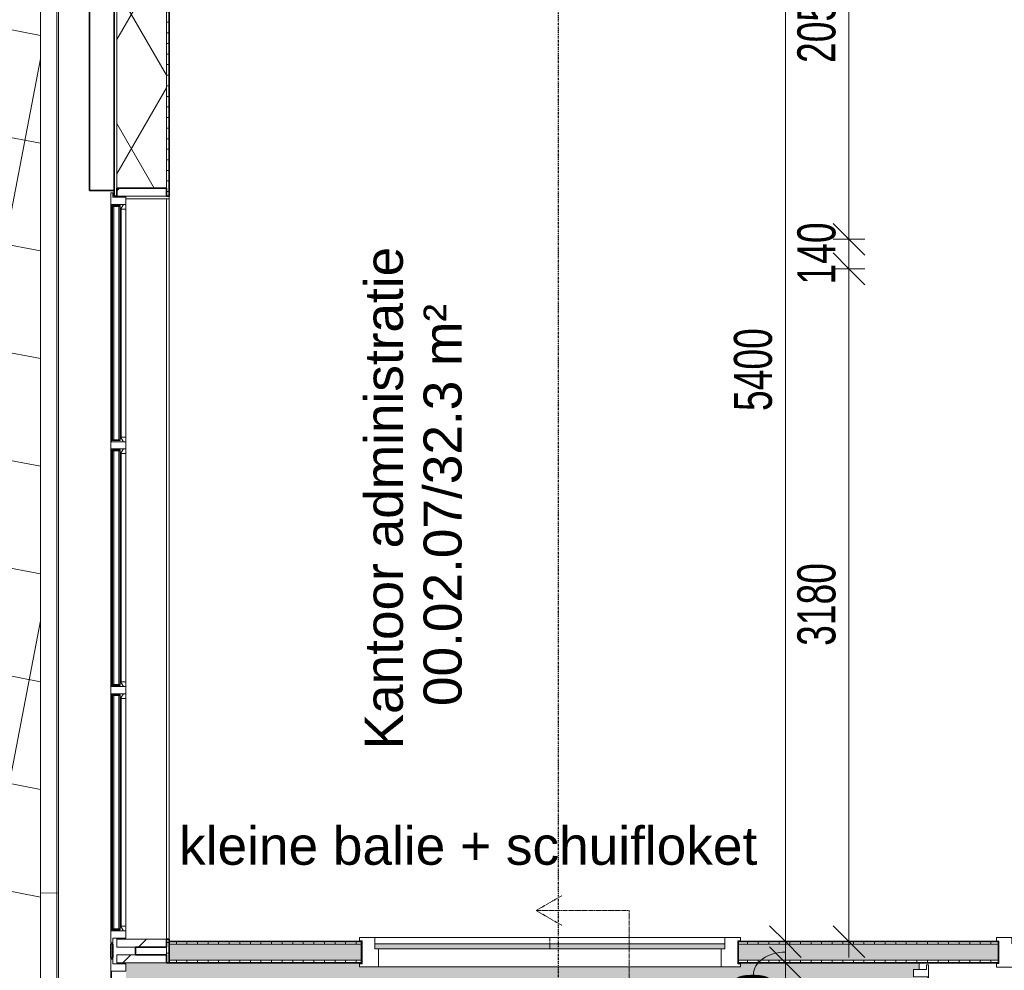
# Model space of a CAD drawing. Header units: millimetres. Extents: x -80560 to 110805, y -11020 to 52719.
# Tile 23 of 152: x 37749 to 42402, y 39614 to 44108. Entities that reach past the tile are written whole.
import ezdxf

# ---------------------------------------------------------------- set-up
doc = ezdxf.new("R2010")
doc.units = ezdxf.units.MM
for name, pattern in [('CENTER2', [20, 8, -4, 4, -4]), ('DASHED2', [6, 4, -2]), ('DASHED2-1', [3, 2, -1])]:
    doc.linetypes.add(name, pattern=pattern)
for name, color, linetype, lineweight in [('A-ANNO-DIMS', 211, 'Continuous', 9), ('A-ANNO-DIMS-100', 211, 'Continuous', 9), ('A-AREA-IDEN', 2, 'Continuous', 9), ('A-DETL-HDLN', 90, 'DASHED2', 18), ('A-DETL-MBND', 5, 'Continuous', 18), ('A-DOOR', 31, 'Continuous', 18), ('A-FLOR', 192, 'Continuous', 18), ('A-FLOR-OVHD', 1, 'DASHED2-1', 18), ('A-FLOR-PATT', 8, 'Continuous', 18), ('A-GENM', 13, 'Continuous', 18), ('A-GLAZ', 151, 'Continuous', 18), ('A-GLAZ-SILL', 1, 'Continuous', 18), ('A-WALL', 113, 'Continuous', 35), ('A-WALL-PATT', 111, 'Continuous', 35), ('G-ANNO-TEXT', 231, 'Continuous', 9), ('I-WALL', 2, 'Continuous', 18), ('S-GRID', 1, 'Continuous', 9)]:
    doc.layers.add(name, color=color, linetype=linetype, lineweight=lineweight)
doc.styles.add('Arial', font='arial.ttf', dxfattribs={"height": 180})
doc.styles.add('Arial_6', font='arial.ttf', dxfattribs={"width": 0.7, "height": 180})
doc.dimstyles.new('n3o_1_8', dxfattribs={"dimscale": 304.8, "dimtxt": 183.646692, "dimasz": 0.492126, "dimexe": 0.246063, "dimexo": 0.0625, "dimgap": 0.032808, "dimtad": 1, "dimdec": 0, "dimdsep": 46, "dimtxsty": 'Arial_6', "dimblk1": 'OBLIQUE', "dimblk2": 'OBLIQUE', "dimsah": 1, "dimcen": 0.09, "dimdle": 0.246063, "dimazin": 0, "dimtfac": 1, "dimtdec": 4, "dimtix": 1, "dimtmove": 0, "dimatfit": 3, "dimfxl": 0.246063, "dimfxlon": 1, "dimtvp": 1, "dimtolj": 1, "dimtzin": 0, "dimarcsym": 2})
doc.dimstyles.new('n3o_1_8_2', dxfattribs={"dimscale": 304.8, "dimtxt": 183.646692, "dimasz": 0.492126, "dimexe": 0.246063, "dimexo": 0.0625, "dimgap": 0.032808, "dimtad": 1, "dimdec": 0, "dimdsep": 46, "dimtxsty": 'Arial_6', "dimblk1": 'OBLIQUE', "dimblk2": 'OBLIQUE', "dimsah": 1, "dimcen": 0.09, "dimdle": 0.246063, "dimazin": 0, "dimtfac": 1, "dimtdec": 4, "dimtix": 1, "dimtmove": 1, "dimatfit": 3, "dimfxl": 0.246063, "dimfxlon": 1, "dimtvp": 1, "dimtolj": 1, "dimtzin": 0, "dimarcsym": 2})
pattern_1 = [(270, (41439.07, 39750), (50, -2e-13), [])]
pattern_2 = [(45, (0, 0), (-141.4214, 141.4214), [])]

# ---------------------------------------------------------------- blocks, each defined once
blk = doc.blocks.new('Leonardo College_EHA_1489_R18_CF_situatie_2020_rvt-1-DO_00 begane grond')
at = {"layer": 'A-FLOR-PATT', "lineweight": 9}
h = blk.add_hatch(dxfattribs=at)
h.set_pattern_fill('FP_25', color=43, style=0, pattern_type=2)
h.set_pattern_definition([(169.149, (24084.14, 38525.2), (-94.128, -491.06), []), (259.149, (24084.14, 38525.2), (491.06, -94.128), [])])
h.paths.add_polyline_path([(14151.7, 9821), (14151.7, 34634), (13184, 34634), (13184, 34771), (12951.7, 34771), (12951.7, 48157), (13184, 48157), (13184, 48216), (18550, 48216), (18550, 48157), (19450, 48157), (19450, 48216), (19700, 48216), (19700, 48157), (20600, 48157), (20600, 48216), (21650, 48216), (21650, 48157), (22550, 48157), (22550, 48216), (23000, 48216), (23000, 48157), (24100, 48157), (24100, 48216), (26625, 48216), (26625, 48202), (26650, 48201.5), (26650, 48157), (28000, 48157), (28000, 48202), (28025, 48202), (28025, 48216), (29775, 48216), (29775, 48202), (29800, 48201), (29800, 48157), (29805, 48157), (29805, 48201), (29825, 48201), (29825, 48166.5), (31125, 48166.5), (31125, 48201), (31145, 48201), (31145, 48157), (31150, 48157), (31150, 48202), (31175, 48202), (31175, 48216), (32800, 48216), (32800, 48157), (33630.7, 48157), (33630.7, 49580.6), (7590.2, 49580.6), (7590.2, 9821), (12289, 9821)], flags=0)
h.paths.add_polyline_path([(10632.4, 32055), (10632.4, 32075), (10622.4, 32075), (10622.4, 32055), (10282.4, 32055), (10282.4, 32075), (10272.4, 32075), (10272.4, 32055), (9932.4, 32055), (9932.4, 32075), (9922.4, 32075), (9922.4, 32055), (9582.4, 32055), (9582.4, 32075), (9572.4, 32075), (9572.4, 32055), (9232.4, 32055), (9232.4, 32075), (9222.4, 32075), (9222.4, 32055), (8882.4, 32055), (8882.4, 32075), (8877.4, 32075), (8877.4, 32655), (10977.4, 32655), (10977.4, 32075), (10972.4, 32075), (10972.4, 32055)], flags=0)
h.paths.add_polyline_path([(67959.7, 48157), (67959.7, 49580.6), (48811.5, 49580.6), (48807.2, 48216), (49300, 48216), (49300, 48157), (51100, 48157), (51100, 48216), (54550, 48216), (54550, 48157), (57250, 48157), (57250, 48216), (60400, 48216), (60400, 48157), (62200, 48157), (62200, 48216), (64450, 48216), (64450, 48157), (67499.3, 48157)], flags=0)
h.paths.add_polyline_path([(27719, 48165.9), (27719, 48210.9), (27991, 48210.9), (27991, 48165.9), (27853.6, 48165.9)], flags=0)
h.paths.add_polyline_path([(27266.3, 48165.9), (26659, 48165.9), (26659, 48210.9), (27711, 48210.9), (27711, 48165.9), (27559.9, 48165.9)], flags=0)
h.paths.add_polyline_path([(31120.2, 48171), (29829, 48171), (29829, 48201), (31120.2, 48201)], flags=0)
at = {"layer": 'A-DETL-MBND', "color": 254}
for p, q in [((13037.7, 48157), (13037.7, 39980.3)), ((13037.7, 39980.3), (13037.7, 48157)), ((12951.7, 39979.6), (13037.7, 39980.3)), ((13037.7, 39980.3), (12951.7, 39979.6)), ((13037.7, 39980.3), (13037.7, 34857)), ((13037.7, 34857), (13037.7, 39980.3))]:
    blk.add_line(p, q, dxfattribs=at)
at = {"layer": 'A-FLOR', "color": 7}
blk.add_line((12951.7, 34771), (12951.7, 48157), dxfattribs=at)
blk = doc.blocks.new('NLRS_41_GM_WPB_spouwlat-SH_generiek_ISR - 235x38-V83-DO_00 begane grond')
at = {"layer": 'A-GENM'}
h = blk.add_hatch(dxfattribs=at)
h.set_pattern_fill('FP_89', color=256, style=0, pattern_type=2)
h.set_pattern_definition(pattern_2)
h.paths.add_polyline_path([(13548, 43273), (13548, 43311), (13313, 43311), (13313, 43273)], flags=0)
for p, q in [((13548, 43311), (13313, 43311)), ((13313, 43311), (13313, 43273)), ((13548, 43273), (13548, 43311)), ((13313, 43273), (13548, 43273))]:
    blk.add_line(p, q, dxfattribs=at)
blk = doc.blocks.new('NLRS_41_GM_WPB_spouwlat-SH_generiek_ISR - 235x38-V84-DO_00 begane grond')
at = {"layer": 'A-GENM'}
h = blk.add_hatch(dxfattribs=at)
h.set_pattern_fill('FP_89', color=256, style=0, pattern_type=2)
h.set_pattern_definition(pattern_2)
h.paths.add_polyline_path([(13548, 39724), (13548, 39762), (13313, 39762), (13313, 39724), (13463.7, 39724)], flags=0)
for p, q in [((13548, 39762), (13313, 39762)), ((13313, 39762), (13313, 39724)), ((13548, 39724), (13548, 39762)), ((13313, 39724), (13548, 39724))]:
    blk.add_line(p, q, dxfattribs=at)
blk = doc.blocks.new('NLRS_41_GM_WPB_spouwlat-SH_generiek_ISR - 235x38-33868845-DO_00 begane grond')
at = {"layer": 'A-DETL-MBND'}
for p, q in [((13313, 43273), (13313, 43268)), ((13548, 43261), (13548, 39762)), ((13313, 39767), (13313, 39762))]:
    blk.add_line(p, q, dxfattribs=at)
blk = doc.blocks.new('41_dagkanten_SH_generiek_ISR - 12x204_5-V85-DO_00 begane grond')
at = {"layer": 'A-GENM'}
for p, q in [((13356, 43273), (13356, 43268)), ((13560.5, 43273), (13356, 43273)), ((13356, 43261), (13560.5, 43261)), ((13560.5, 43261), (13560.5, 43273))]:
    blk.add_line(p, q, dxfattribs=at)
blk = doc.blocks.new('NLRS_41_GM_WPB_spouwlat-SH_generiek_ISR - 235x38-V86-DO_00 begane grond')
at = {"layer": 'A-GENM'}
h = blk.add_hatch(dxfattribs=at)
h.set_pattern_fill('FP_89', color=256, style=0, pattern_type=2)
h.set_pattern_definition(pattern_2)
h.paths.add_polyline_path([(13548, 39650), (13548, 39688), (13313, 39688), (13313, 39650), (13463.7, 39650)], flags=0)
for p, q in [((13548, 39688), (13313, 39688)), ((13313, 39688), (13313, 39650)), ((13548, 39650), (13548, 39688)), ((13313, 39650), (13548, 39650))]:
    blk.add_line(p, q, dxfattribs=at)
blk = doc.blocks.new('32_n3o_raam_h2xb1 - 90x139_25_K_2410x1800-32116550-DO_00 begane grond')
at = {"layer": 'A-GLAZ'}
for p, q in [((-900, 69.5), (-900, 54.5)), ((-827, 69.5), (-900, 69.5)), ((-900, 54.5), (-888, 54.5)), ((-888, 54.5), (-888, -54.5)), ((-827, 39.5), (-827, 69.5)), ((-827, 69.5), (827, 69.5)), ((900, 69.5), (827, 69.5)), ((827, 69.5), (827, 39.5)), ((888, -54.5), (888, 54.5)), ((888, 54.5), (900, 54.5)), ((900, 54.5), (900, 69.5)), ((-810, -69.5), (-810, 15.5)), ((810, 15.5), (810, -69.5)), ((-888, -54.5), (-900, -54.5)), ((-900, -54.5), (-900, -69.5)), ((-900, -69.5), (-810, -69.5)), ((810, -69.5), (-810, -69.5)), ((810, -69.5), (900, -69.5)), ((900, -54.5), (888, -54.5)), ((900, -69.5), (900, -54.5))]:
    blk.add_line(p, q, dxfattribs=at)
blk = doc.blocks.new('30_n3o_raam_vast - 24mm-33476081-DO_00 begane grond')
at = {"layer": 'A-DOOR'}
blk.add_hatch(color=256, dxfattribs=at).paths.add_polyline_path([(0, 0), (0, 24), (-1654, 24), (-1654, 0), (-1548.6, 0)], flags=0)
for p, q in [((0, 24), (-1654, 24)), ((-1654, 24), (-1654, 0)), ((-1654, 0), (0, 0)), ((0, 0), (0, 24))]:
    blk.add_line(p, q, dxfattribs=at)
blk = doc.blocks.new('32_n3o_deur_enkel met zijlicht - 90x139_17_K_930_2410x2070_deur glasstrook-33349585-DO_00 begane grond')
at = {"layer": 'A-GLAZ'}
for p, q in [((-962, 69), (-1035, 69)), ((-1035, 69), (-1035, 52)), ((-1035, 52), (-1023, 52)), ((-1023, 52), (-1023, -53)), ((-962, 39), (-962, 69)), ((-962, 69), (-28, 69)), ((28, 69), (-28, 69)), ((-28, 69), (-28, 39)), ((28, 55), (28, 69)), ((1035, 69), (962, 69)), ((962, 69), (962, 55)), ((1023, 50), (1023, 52)), ((1023, 52), (1035, 52)), ((1035, 52), (1035, 69)), ((-945, -70), (-945, 15)), ((-45, 15), (-45, -70)), ((45, -70), (45, 15)), ((945, 15), (945, -70)), ((-1023, -53), (-1035, -53)), ((-1035, -53), (-1035, -70)), ((-1035, -70), (-945, -70)), ((-45, -70), (-945, -70)), ((-45, -70), (45, -70)), ((945, -70), (1035, -70)), ((1023, -53), (1023, -50)), ((1035, -53), (1023, -53)), ((1035, -70), (1035, -53))]:
    blk.add_line(p, q, dxfattribs=at)
blk = doc.blocks.new('merk 3600 3-deling HOOG - merk 3600 3-deling HOOG-32913545-DO_00 begane grond')
at = {"layer": 'A-GLAZ'}
for p, q in [((-1694.5, 0), (-1772.5, 0)), ((-1772.5, 0), (-1772.5, -10)), ((-1694.5, -4), (-1694.5, 0)), ((-617.57, 0), (-617.57, -4)), ((-539.57, 0), (-617.57, 0)), ((-539.57, -4), (-539.57, 0)), ((539.47, 0), (539.47, -4)), ((617.47, 0), (539.47, 0)), ((617.47, -4), (617.47, 0)), ((1772.5, 0), (1694.5, 0)), ((1694.5, 0), (1694.5, -4)), ((1772.5, -10), (1772.5, 0)), ((-1772.5, -10), (-1750.5, -10)), ((-1750.5, -10), (-1750.5, -72)), ((-1716.5, -72), (-1716.5, -4)), ((-1716.5, -4), (-1694.5, -4)), ((-617.57, -4), (-595.57, -4)), ((-595.57, -4), (-595.57, -72)), ((-561.57, -72), (-561.57, -4)), ((-561.57, -4), (-539.57, -4)), ((539.47, -4), (561.47, -4)), ((561.47, -4), (561.47, -72)), ((595.47, -72), (595.47, -4)), ((595.47, -4), (617.47, -4)), ((1694.5, -4), (1716.5, -4)), ((1716.5, -4), (1716.5, -72)), ((1750.5, -72), (1750.5, -10)), ((1750.5, -10), (1772.5, -10)), ((-1750.5, -72), (-1716.5, -72)), ((-595.57, -72), (-561.57, -72)), ((561.47, -72), (595.47, -72)), ((1716.5, -72), (1750.5, -72))]:
    blk.add_line(p, q, dxfattribs=at)
at = {"layer": 'A-GLAZ-SILL'}
for p, q in [((-1694.5, 0), (-617.57, 0)), ((-539.57, 0), (539.47, 0)), ((617.47, 0), (1694.5, 0)), ((-617.57, -4), (-1694.5, -4)), ((539.47, -4), (-539.57, -4)), ((1694.5, -4), (617.47, -4))]:
    blk.add_line(p, q, dxfattribs=at)
blk = doc.blocks.new('merk 3300 entree schuifpui - merk 3300 entree schuifpui-33769184-DO_00 begane grond')
at = {"layer": 'A-GLAZ'}
for p, q in [((-1588, 0), (-1666, 0)), ((-1666, 0), (-1666, -10)), ((-1588, -4), (-1588, 0)), ((411.97, 0), (411.97, -4)), ((489.97, 0), (411.97, 0)), ((489.97, -4), (489.97, 0)), ((1666, 0), (1588, 0)), ((1588, 0), (1588, -4)), ((1666, -10), (1666, 0)), ((-1666, -10), (-1644, -10)), ((-1644, -10), (-1644, -72)), ((-1610, -72), (-1610, -4)), ((-1610, -4), (-1588, -4)), ((411.97, -4), (433.97, -4)), ((433.97, -4), (433.97, -72)), ((467.97, -72), (467.97, -4)), ((467.97, -4), (489.97, -4)), ((1588, -4), (1610, -4)), ((1610, -4), (1610, -72)), ((1644, -72), (1644, -10)), ((1644, -10), (1666, -10)), ((-1644, -72), (-1610, -72)), ((433.97, -72), (467.97, -72)), ((1610, -72), (1644, -72))]:
    blk.add_line(p, q, dxfattribs=at)
at = {"layer": 'A-GLAZ-SILL'}
for p, q in [((-1588, 0), (411.97, 0)), ((489.97, 0), (1588, 0)), ((411.97, -4), (-1588, -4)), ((1588, -4), (489.97, -4)), ((433.97, -72), (-1610, -72))]:
    blk.add_line(p, q, dxfattribs=at)
blk = doc.blocks.new('merk 3300 entree schuifpui b - merk 3300 entree schuifpui b-34281944-DO_00 begane grond')
at = {"layer": 'A-GLAZ'}
for p, q in [((-2168.5, 72), (-2134.5, 72)), ((-2168.5, 10), (-2168.5, 72)), ((-2134.5, 72), (-2134.5, 4)), ((-1119.48, 72), (-1085.48, 72)), ((-1119.48, 4), (-1119.48, 72)), ((-1085.48, 72), (-1085.48, 4)), ((958.47, 72), (992.47, 72)), ((958.47, 4), (958.47, 72)), ((992.47, 72), (992.47, 4)), ((2134.5, 72), (2168.5, 72)), ((2134.5, 4), (2134.5, 72)), ((2168.5, 72), (2168.5, 10)), ((-2190.5, 10), (-2168.5, 10)), ((-2190.5, 0), (-2190.5, 10)), ((-2134.5, 4), (-2112.5, 4)), ((-2112.5, 4), (-2112.5, 0)), ((-1141.48, 4), (-1119.48, 4)), ((-1141.48, 0), (-1141.48, 4)), ((-1085.48, 4), (-1063.48, 4)), ((-1063.48, 4), (-1063.48, 0)), ((936.47, 4), (958.47, 4)), ((936.47, 0), (936.47, 4)), ((992.47, 4), (1014.47, 4)), ((1014.47, 4), (1014.47, 0)), ((2112.5, 4), (2134.5, 4)), ((2112.5, 0), (2112.5, 4)), ((2168.5, 10), (2190.5, 10)), ((2190.5, 10), (2190.5, 0)), ((-2112.5, 0), (-2190.5, 0)), ((-1063.48, 0), (-1141.48, 0)), ((1014.47, 0), (936.47, 0)), ((2190.5, 0), (2112.5, 0))]:
    blk.add_line(p, q, dxfattribs=at)
at = {"layer": 'A-GLAZ-SILL'}
for p, q in [((-1085.48, 72), (958.47, 72)), ((-2112.5, 4), (-1141.48, 4)), ((-1141.48, 0), (-2112.5, 0)), ((-1063.48, 4), (936.47, 4)), ((936.47, 0), (-1063.48, 0)), ((1014.47, 4), (2112.5, 4)), ((2112.5, 0), (1014.47, 0))]:
    blk.add_line(p, q, dxfattribs=at)
blk = doc.blocks.new('30_n3o_RT72_glas met glaslat - Type 1-33938685-DO_00 begane grond')
at = {"layer": 'A-GENM'}
for points in [[(-556.52, -11), (556.52, -11), (556.52, -5), (-556.52, -5)], [(-556.52, -41), (556.52, -41), (556.52, -35), (-556.52, -35)]]:
    blk.add_hatch(color=256, dxfattribs=at).paths.add_polyline_path(points, flags=0)
for p, q in [((556.52, -5), (-556.52, -5)), ((-556.52, -5), (-556.52, -11)), ((-552.52, -5), (-556.52, -5)), ((-556.52, -5), (-556.52, -41)), ((-556.52, -11), (556.52, -11)), ((556.52, -35), (-556.52, -35)), ((-556.52, -35), (-556.52, -41)), ((-556.52, -41), (556.52, -41)), ((-556.52, -41), (-552.52, -41)), ((-552.52, -41), (-552.52, -5)), ((556.52, -5), (552.52, -5)), ((552.52, -5), (552.52, -41)), ((552.52, -41), (556.52, -41)), ((556.52, -11), (556.52, -5)), ((556.52, -41), (556.52, -5)), ((556.52, -41), (556.52, -35))]:
    blk.add_line(p, q, dxfattribs=at)
blk = doc.blocks.new('30_n3o_RT72_glas met glaslat - Type 1-33938689-DO_00 begane grond')
at = {"layer": 'A-GENM'}
for points in [[(-555.515, -11), (555.515, -11), (555.515, -5), (-555.515, -5)], [(-555.515, -41), (555.515, -41), (555.515, -35), (-555.515, -35)]]:
    blk.add_hatch(color=256, dxfattribs=at).paths.add_polyline_path(points, flags=0)
for p, q in [((555.515, -5), (-555.515, -5)), ((-555.515, -5), (-555.515, -11)), ((-551.515, -5), (-555.515, -5)), ((-555.515, -5), (-555.515, -41)), ((-555.515, -11), (555.515, -11)), ((555.515, -35), (-555.515, -35)), ((-555.515, -35), (-555.515, -41)), ((-555.515, -41), (555.515, -41)), ((-555.515, -41), (-551.515, -41)), ((-551.515, -41), (-551.515, -5)), ((555.515, -5), (551.515, -5)), ((551.515, -5), (551.515, -41)), ((551.515, -41), (555.515, -41)), ((555.515, -11), (555.515, -5)), ((555.515, -41), (555.515, -5)), ((555.515, -41), (555.515, -35))]:
    blk.add_line(p, q, dxfattribs=at)
blk = doc.blocks.new('30_n3o_RT72_glas met glaslat - Type 1-33938693-DO_00 begane grond')
at = {"layer": 'A-GENM'}
for points in [[(-555.465, -11), (555.465, -11), (555.465, -5), (-555.465, -5)], [(-555.465, -41), (555.465, -41), (555.465, -35), (-555.465, -35)]]:
    blk.add_hatch(color=256, dxfattribs=at).paths.add_polyline_path(points, flags=0)
for p, q in [((555.465, -5), (-555.465, -5)), ((-555.465, -5), (-555.465, -11)), ((-551.465, -5), (-555.465, -5)), ((-555.465, -5), (-555.465, -41)), ((-555.465, -11), (555.465, -11)), ((555.465, -35), (-555.465, -35)), ((-555.465, -35), (-555.465, -41)), ((-555.465, -41), (555.465, -41)), ((-555.465, -41), (-551.465, -41)), ((-551.465, -41), (-551.465, -5)), ((555.465, -5), (551.465, -5)), ((551.465, -5), (551.465, -41)), ((551.465, -41), (555.465, -41)), ((555.465, -11), (555.465, -5)), ((555.465, -41), (555.465, -5)), ((555.465, -41), (555.465, -35))]:
    blk.add_line(p, q, dxfattribs=at)
blk = doc.blocks.new('DPWP_30_n3o_RT72_glas met glaslat Frame1 - Type 1-33938688-DO_00 begane grond')
at = {"layer": 'A-GENM'}
for p, q in [((-544.837, -5), (-561.52, -15)), ((-561.52, -27), (-539.52, -27)), ((-539.52, -5), (-544.837, -5)), ((539.52, -5), (-539.52, -5)), ((-539.52, -27), (-539.52, -5)), ((539.52, -27), (-539.52, -27)), ((544.837, -5), (539.52, -5)), ((539.52, -5), (539.52, -27)), ((539.52, -27), (561.52, -27)), ((561.52, -15), (544.837, -5))]:
    blk.add_line(p, q, dxfattribs=at)
blk = doc.blocks.new('DPWP_30_n3o_RT72_glas met glaslat Frame1 - Type 1-33938692-DO_00 begane grond')
at = {"layer": 'A-GENM'}
for p, q in [((-543.832, -5), (-560.515, -15)), ((-560.515, -27), (-538.515, -27)), ((-538.515, -5), (-543.832, -5)), ((538.515, -5), (-538.515, -5)), ((-538.515, -27), (-538.515, -5)), ((538.515, -27), (-538.515, -27)), ((543.832, -5), (538.515, -5)), ((538.515, -5), (538.515, -27)), ((538.515, -27), (560.515, -27)), ((560.515, -15), (543.832, -5))]:
    blk.add_line(p, q, dxfattribs=at)
blk = doc.blocks.new('DPWP_30_n3o_RT72_glas met glaslat Frame1 - Type 1-33938696-DO_00 begane grond')
at = {"layer": 'A-GENM'}
for p, q in [((-543.782, -5), (-560.465, -15)), ((-560.465, -27), (-538.465, -27)), ((-538.465, -5), (-543.782, -5)), ((538.465, -5), (-538.465, -5)), ((-538.465, -27), (-538.465, -5)), ((538.465, -27), (-538.465, -27)), ((543.782, -5), (538.465, -5)), ((538.465, -5), (538.465, -27)), ((538.465, -27), (560.465, -27)), ((560.465, -15), (543.782, -5))]:
    blk.add_line(p, q, dxfattribs=at)
blk = doc.blocks.new('DIMBLOCK107-DO_00 begane grond')
at = {"layer": 'A-ANNO-DIMS-100'}
for p, q in [((41368, 39650), (41293, 39725)), ((41293, 39650), (41443, 39650)), ((41368, 39650), (41293, 39650)), ((41368, 35250), (41368, 39650)), ((41368, 39650), (41443, 39575)), ((41368, 35250), (41293, 35325)), ((41293, 35250), (41443, 35250)), ((41368, 35250), (41293, 35250)), ((41368, 35250), (41443, 35175))]:
    blk.add_line(p, q, dxfattribs=at)
at = {"layer": 'A-ANNO-DIMS-100', "color": 0, "insert": (41124.3, 37257.9), "char_height": 180, "width": 461.094, "attachment_point": 1, "rotation": 90, "line_spacing_factor": 0.941778, "style": 'Arial_6'}
blk.add_mtext('4400', dxfattribs=at)
blk = doc.blocks.new('_Oblique')
at = {"color": 0, "linetype": 'ByBlock', "lineweight": -2}
blk.add_line((-0.5, -0.5), (0.5, 0.5), dxfattribs=at)
blk = doc.blocks.new('DIMBLOCK108-DO_00 begane grond')
at = {"layer": 'A-ANNO-DIMS-100'}
for p, q in [((41368, 39750), (41293, 39825)), ((41293, 39750), (41443, 39750)), ((41368, 39750), (41293, 39750)), ((41368, 39650), (41368, 39750)), ((41368, 39750), (41443, 39675)), ((41368, 39650), (41293, 39725)), ((41293, 39650), (41443, 39650)), ((41368, 39650), (41293, 39650)), ((41368, 39650), (41443, 39575))]:
    blk.add_line(p, q, dxfattribs=at)
blk.add_ellipse((41368, 39594.7), major_axis=(151.3, 0), ratio=0.695994, start_param=1.570796, end_param=3.141593, dxfattribs=at)
at = {"layer": 'A-ANNO-DIMS-100', "color": 0, "insert": (41124.3, 39306.5), "char_height": 180, "width": 345.821, "attachment_point": 1, "rotation": 90, "line_spacing_factor": 0.941778, "style": 'Arial_6'}
blk.add_mtext('100', dxfattribs=at)
blk = doc.blocks.new('DIMBLOCK109-DO_00 begane grond')
at = {"layer": 'A-ANNO-DIMS-100'}
for p, q in [((41368, 45150), (41293, 45225)), ((41293, 45150), (41443, 45150)), ((41368, 45150), (41293, 45150)), ((41368, 39750), (41368, 45150)), ((41368, 45150), (41443, 45075)), ((41368, 39750), (41293, 39825)), ((41293, 39750), (41443, 39750)), ((41368, 39750), (41293, 39750)), ((41368, 39750), (41443, 39675))]:
    blk.add_line(p, q, dxfattribs=at)
at = {"layer": 'A-ANNO-DIMS-100', "color": 0, "insert": (41124.3, 42257.9), "char_height": 180, "width": 461.094, "attachment_point": 1, "rotation": 90, "line_spacing_factor": 0.941778, "style": 'Arial_6'}
blk.add_mtext('5400', dxfattribs=at)
blk = doc.blocks.new('DIMBLOCK276-DO_00 begane grond')
at = {"layer": 'A-ANNO-DIMS-100'}
for p, q in [((41668, 42930), (41593, 43005)), ((41743, 42930), (41593, 42930)), ((41668, 39675), (41668, 42930)), ((41668, 42930), (41743, 42855)), ((41668, 42930), (41743, 42930)), ((41668, 39750), (41593, 39825)), ((41593, 39750), (41743, 39750)), ((41668, 39750), (41593, 39750)), ((41668, 39750), (41743, 39675))]:
    blk.add_line(p, q, dxfattribs=at)
at = {"layer": 'A-ANNO-DIMS-100', "color": 0, "insert": (41424.3, 41147.9), "char_height": 180, "width": 461.094, "attachment_point": 1, "rotation": 90, "line_spacing_factor": 0.941778, "style": 'Arial_6'}
blk.add_mtext('3180', dxfattribs=at)
blk = doc.blocks.new('DIMBLOCK277-DO_00 begane grond')
at = {"layer": 'A-ANNO-DIMS-100'}
for p, q in [((41668, 43070), (41593, 43145)), ((41743, 43070), (41593, 43070)), ((41668, 42930), (41668, 43070)), ((41668, 43070), (41743, 42995)), ((41668, 43070), (41743, 43070)), ((41668, 42930), (41593, 43005)), ((41743, 42930), (41593, 42930)), ((41668, 42930), (41743, 42855)), ((41668, 42930), (41743, 42930))]:
    blk.add_line(p, q, dxfattribs=at)
at = {"layer": 'A-ANNO-DIMS-100', "color": 0, "insert": (41424.3, 42855.9), "char_height": 180, "width": 345.821, "attachment_point": 1, "rotation": 90, "line_spacing_factor": 0.941778, "style": 'Arial_6'}
blk.add_mtext('140', dxfattribs=at)
blk = doc.blocks.new('DIMBLOCK278-DO_00 begane grond')
at = {"layer": 'A-ANNO-DIMS-100'}
for p, q in [((41668, 45120), (41593, 45195)), ((41743, 45120), (41593, 45120)), ((41668, 43070), (41668, 45120)), ((41668, 45120), (41743, 45045)), ((41668, 45120), (41743, 45120)), ((41668, 43070), (41593, 43145)), ((41743, 43070), (41593, 43070)), ((41668, 43070), (41743, 42995)), ((41668, 43070), (41743, 43070))]:
    blk.add_line(p, q, dxfattribs=at)
at = {"layer": 'A-ANNO-DIMS-100', "color": 0, "insert": (41424.3, 43902.9), "char_height": 180, "width": 461.094, "attachment_point": 1, "rotation": 90, "line_spacing_factor": 0.941778, "style": 'Arial_6'}
blk.add_mtext('2050', dxfattribs=at)

msp = doc.modelspace()

# ---------------------------------------------------------------- hatches: boundary and pattern name
at = {"layer": 'A-FLOR-PATT'}
h = msp.add_hatch(dxfattribs=at)
h.set_pattern_fill('FP_23', color=256, style=0, pattern_type=2)
h.set_pattern_definition([(37.5, (24894.82, 0), (-3.20062, 97.88272), [3.353, -73.863, 3.353, -83.007, -82.55]), (37.5, (24894.82, 0), (-3.20062, 97.88272), [-163.576, 3.353, -79.197]), (7.5, (24894.82, 0), (89.9042, 143.36536), [3.353, -38.303, 3.353, -66.243, -26.67]), (7.5, (24894.82, 0), (89.9042, 143.36536), [-111.252, 3.353, -23.317]), (327.5, (24832.335, 0), (158.19843, 0.287), [3.353, -22.047, 3.353, -88.087, -119.38]), (327.5, (24832.335, 0), (158.19843, 0.287), [-116.84, 3.353, -116.027]), (317.5, (24832.33, 0), (152.71117, 44.58543), [3.353, -9.347, 3.353, -56.591, -68.58]), (317.5, (24832.33, 0), (152.71117, 44.58543), [-72.644, 3.353, -65.227])])
h.paths.add_polyline_path([(41882.6, 35250), (41999.8, 35250), (41999.8, 35281), (41972.8, 35281), (41972.8, 39618), (41999.8, 39618), (41999.8, 39650), (41142.8, 39650), (41142.8, 39645.5), (41154.8, 39645.5), (41154.8, 39630.5), (39354.8, 39630.5), (39354.8, 39645.5), (39366.8, 39645.5), (39366.8, 39650), (38240.8, 39650), (38241.1, 39645), (38250.8, 39645), (38250.8, 36364), (38455.3, 36364), (38455.3, 36025), (38462.8, 36025), (38462.8, 35725), (38455.3, 35725), (38455.3, 35350), (38794.8, 35350), (38794.8, 35250), (39533.2, 35250)], flags=0)
h.paths.add_polyline_path([(41876.8, 36369), (41872.8, 36369), (41872.8, 37326.6), (41876.8, 37326.6), (41876.8, 37314.6), (41936.8, 37314.6), (41936.8, 37304.6), (41944.8, 37304.6), (41960.8, 37302.1), (41960.8, 36393.5), (41940.8, 36391), (41936.8, 36391), (41936.8, 36381), (41876.8, 36381)], flags=0)
h.paths.add_polyline_path([(38350.8, 36396), (38346.8, 36396), (38346.8, 36408), (38286.8, 36408), (38286.8, 36418), (38278.8, 36418), (38262.8, 36420.5), (38262.8, 37329.1), (38282.8, 37331.6), (38286.8, 37331.6), (38286.8, 37341.6), (38346.8, 37341.6), (38346.8, 37353.6), (38350.8, 37353.6), (38350.8, 36408)], flags=0)
h.paths.add_polyline_path([(41876.8, 37336.6), (41872.8, 37336.6), (41872.8, 38403), (41876.8, 38403), (41876.8, 38391), (41936.8, 38391), (41936.8, 38381), (41944.8, 38381), (41960.8, 38378.5), (41960.8, 37361.1), (41940.8, 37358.6), (41936.8, 37358.6), (41936.8, 37348.6), (41876.8, 37348.6)], flags=0)
h.paths.add_polyline_path([(38350.8, 37363.6), (38346.8, 37363.6), (38346.8, 37375.6), (38286.8, 37375.6), (38286.8, 37385.6), (38278.8, 37385.6), (38262.8, 37388.1), (38262.8, 38405.5), (38282.8, 38408), (38286.8, 38408), (38286.8, 38418), (38346.8, 38418), (38346.8, 38430), (38350.8, 38430), (38350.8, 37375)], flags=0)
at = {"layer": 'A-WALL-PATT', "lineweight": 18}
h = msp.add_hatch(dxfattribs=at)
h.set_pattern_fill('FP_85', color=256, style=0, pattern_type=2)
h.set_pattern_definition([(270, (38195.82, 41295.25), (50, 9e-14), [])])
h.paths.add_polyline_path([(38195.8, 34751), (38207.8, 34751), (38207.8, 36352), (38195.8, 36352), (38195.8, 34917.1)], flags=0)
h.paths.add_polyline_path([(38195.8, 43273), (38207.8, 43273), (38207.8, 48087), (38195.8, 48087), (38195.8, 44248.4)], flags=0)
h = msp.add_hatch(dxfattribs=at)
h.set_pattern_fill('FP_2', color=256, style=0, pattern_type=2)
h.set_pattern_definition([(60, (24894.82, 0), (-274.963, 158.75), []), (120, (24894.82, 0), (-274.963, -158.75), [])])
h.paths.add_polyline_path([(38358.5, 34763), (38442.8, 34763), (38442.8, 36314), (38207.8, 36314), (38207.8, 34763)], flags=0)
h.paths.add_polyline_path([(38442.8, 39688), (38442.8, 39724), (38295.8, 39724), (38295.8, 39688), (38358.5, 39688)], flags=0)
h.paths.add_polyline_path([(38207.8, 43311), (38442.8, 43311), (38442.8, 47852), (38207.8, 47852), (38207.8, 44248.4)], flags=0)
h = msp.add_hatch(dxfattribs=at)
h.set_pattern_fill('FP_86', color=256, angle=90, style=0, pattern_type=2)
h.set_pattern_definition([(1e-13, (38195.82, 41295.25), (-9e-14, 50), [])])
h.paths.add_polyline_path([(38442.8, 34998), (38455.3, 34998), (38455.3, 36352), (38442.8, 36352), (38442.8, 35250.3)], flags=0)
h.paths.add_polyline_path([(38455.3, 39650), (38455.3, 39762), (38442.8, 39762), (38442.8, 39650)], flags=0)
h.paths.add_polyline_path([(38455.3, 43273), (38455.3, 47839.5), (38442.8, 47839.5), (38442.8, 43273)], flags=0)
h = msp.add_hatch(dxfattribs=at)
h.set_pattern_fill('FP_40', color=256, angle=-270, style=0, pattern_type=2)
h.set_pattern_definition(pattern_1)
h.paths.add_polyline_path([(42374.8, 39737.5), (42374.8, 39750), (41144.8, 39750), (41144.8, 39737.5), (41882.6, 39737.5)], flags=0)
h.paths.add_polyline_path([(39364.8, 39737.5), (39364.8, 39750), (38455.3, 39750), (38455.3, 39737.5)], flags=0)
at = {"layer": 'A-WALL-PATT', "lineweight": 5}
h = msp.add_hatch(color=256, dxfattribs=at)
h.paths.add_polyline_path([(41882.6, 39662.5), (42374.8, 39662.5), (42374.8, 39737.5), (41144.8, 39737.5), (41144.8, 39662.5)], flags=0)
h.paths.add_polyline_path([(38455.3, 39662.5), (39364.8, 39662.5), (39364.8, 39737.5), (38455.3, 39737.5)], flags=0)
at = {"layer": 'A-WALL-PATT', "lineweight": 18}
h = msp.add_hatch(dxfattribs=at)
h.set_pattern_fill('FP_40', color=256, angle=-270, style=0, pattern_type=2)
h.set_pattern_definition(pattern_1)
h.paths.add_polyline_path([(42374.8, 39650), (42374.8, 39662.5), (41144.8, 39662.5), (41144.8, 39650), (41882.6, 39650)], flags=0)
h.paths.add_polyline_path([(39364.8, 39650), (39364.8, 39662.5), (38455.3, 39662.5), (38455.3, 39650)], flags=0)

# ---------------------------------------------------------------- linework, layer by layer
at = {"layer": 'A-DETL-HDLN'}
for p, q in [((40189.5, 39897.1), (40310.8, 39967.1)), ((40629.5, 39897.1), (40189.5, 39897.1)), ((40189.5, 39897.1), (40310.8, 39827.1)), ((40629.5, 39897.1), (40629.5, 39497.1)), ((40254.8, 39715.5), (40254.8, 39769.5))]:
    msp.add_line(p, q, dxfattribs=at)
at = {"layer": 'A-FLOR'}
for p, q in [((38455.3, 43261), (38455.3, 39762)), ((38240.8, 39650), (38240.8, 39645)), ((39366.8, 39650), (39364.8, 39650)), ((41144.8, 39650), (41142.8, 39650)), ((41999.8, 39618), (41999.8, 39650))]:
    msp.add_line(p, q, dxfattribs=at)
at = {"layer": 'A-FLOR-OVHD'}
msp.add_line((37923.8, 48371), (37923.8, 35921), dxfattribs=at)
at = {"layer": 'A-WALL', "lineweight": 18}
for p, q in [((38207.8, 48087), (38207.8, 43311)), ((38442.8, 47852), (38442.8, 43311)), ((38195.8, 43268), (38195.8, 43273)), ((38207.8, 43268), (38207.8, 43273)), ((38442.8, 43261), (38442.8, 39762)), ((38455.3, 43261), (38455.3, 39762)), ((38442.8, 39724), (38442.8, 39688)), ((39364.8, 39737.5), (38455.3, 39737.5)), ((42374.8, 39737.5), (41144.8, 39737.5)), ((39364.8, 39662.5), (38455.3, 39662.5)), ((42374.8, 39662.5), (41144.8, 39662.5))]:
    msp.add_line(p, q, dxfattribs=at)
at = {"layer": 'A-WALL'}
for p, q in [((38455.3, 43273), (38455.3, 47839.5)), ((38078.8, 46000), (38078.8, 43300)), ((38195.8, 43273), (38195.8, 46000)), ((38078.8, 43300), (38195.8, 43300)), ((38207.8, 43273), (38207.8, 43311)), ((38207.8, 43311), (38442.8, 43311)), ((38442.8, 43311), (38442.8, 43273)), ((38195.8, 43273), (38207.8, 43273)), ((38442.8, 43273), (38455.3, 43273)), ((38455.3, 39762), (38442.8, 39762)), ((38442.8, 39762), (38442.8, 39724)), ((38455.3, 39650), (38455.3, 39762)), ((38188.8, 39740), (38178.8, 39740)), ((38178.8, 39740), (38178.8, 39672)), ((38188.8, 39672), (38188.8, 39740)), ((38442.8, 39724), (38295.8, 39724)), ((38295.8, 39724), (38295.8, 39688)), ((38178.8, 39672), (38188.8, 39672)), ((38295.8, 39688), (38442.8, 39688)), ((38442.8, 39688), (38442.8, 39650)), ((38442.8, 39650), (38455.3, 39650))]:
    msp.add_line(p, q, dxfattribs=at)
at = {"layer": 'I-WALL', "lineweight": 35}
for p, q in [((39364.8, 39750), (38455.3, 39750)), ((39364.8, 39650), (39364.8, 39750)), ((42374.8, 39750), (41144.8, 39750)), ((41144.8, 39750), (41144.8, 39650)), ((42374.8, 39650), (42374.8, 39750)), ((38455.3, 39650), (39364.8, 39650)), ((41144.8, 39650), (42374.8, 39650))]:
    msp.add_line(p, q, dxfattribs=at)
at = {"layer": 'S-GRID', "linetype": 'CENTER2', "lineweight": 25}
msp.add_line((40294.8, 4383.3), (40294.8, 52119.1), dxfattribs=at)

# ---------------------------------------------------------------- block references
at = {"color": 250, "lineweight": 5}
msp.add_blockref('Leonardo College_EHA_1489_R18_CF_situatie_2020_rvt-1-DO_00 begane grond', (24894.8, 0), dxfattribs=at)
at = {"layer": 'A-DOOR'}
msp.add_blockref('30_n3o_raam_vast - 24mm-33476081-DO_00 begane grond', (41081.8, 39715.5), dxfattribs=at)
at = {"layer": 'A-GENM'}
for name in ['NLRS_41_GM_WPB_spouwlat-SH_generiek_ISR - 235x38-V83-DO_00 begane grond', 'NLRS_41_GM_WPB_spouwlat-SH_generiek_ISR - 235x38-33868845-DO_00 begane grond', '41_dagkanten_SH_generiek_ISR - 12x204_5-V85-DO_00 begane grond', 'NLRS_41_GM_WPB_spouwlat-SH_generiek_ISR - 235x38-V84-DO_00 begane grond', 'NLRS_41_GM_WPB_spouwlat-SH_generiek_ISR - 235x38-V86-DO_00 begane grond']:
    msp.add_blockref(name, (24894.8, 0), dxfattribs=at)
at = {"layer": 'A-GENM', "rotation": 90.00000000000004}
for name, p in [('DPWP_30_n3o_RT72_glas met glaslat Frame1 - Type 1-33938692-DO_00 begane grond', (38223.8, 42673.5)), ('30_n3o_RT72_glas met glaslat - Type 1-33938689-DO_00 begane grond', (38182.8, 42673.5)), ('30_n3o_RT72_glas met glaslat - Type 1-33938685-DO_00 begane grond', (38182.8, 41517.4)), ('DPWP_30_n3o_RT72_glas met glaslat Frame1 - Type 1-33938688-DO_00 begane grond', (38223.8, 41517.4)), ('30_n3o_RT72_glas met glaslat - Type 1-33938693-DO_00 begane grond', (38182.8, 40361.5)), ('DPWP_30_n3o_RT72_glas met glaslat Frame1 - Type 1-33938696-DO_00 begane grond', (38223.8, 40361.5))]:
    msp.add_blockref(name, p, dxfattribs=at)
at = {"layer": 'A-GLAZ'}
for name, p, rotation in [('merk 3600 3-deling HOOG - merk 3600 3-deling HOOG-32913545-DO_00 begane grond', (38178.8, 41517.5), 90.00000000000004), ('merk 3300 entree schuifpui - merk 3300 entree schuifpui-33769184-DO_00 begane grond', (38178.8, 38001), 90.00000000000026), ('merk 3300 entree schuifpui b - merk 3300 entree schuifpui b-34281944-DO_00 begane grond', (42044.8, 37449.5), 89.99999999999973)]:
    msp.add_blockref(name, p, dxfattribs=dict(at, rotation=rotation))
for name, p in [('32_n3o_raam_h2xb1 - 90x139_25_K_2410x1800-32116550-DO_00 begane grond', (40254.8, 39700)), ('32_n3o_deur_enkel met zijlicht - 90x139_17_K_930_2410x2070_deur glasstrook-33349585-DO_00 begane grond', (43399.8, 39700))]:
    msp.add_blockref(name, p, dxfattribs=at)

# ---------------------------------------------------------------- texts
at = {"layer": 'A-AREA-IDEN', "char_height": 180, "attachment_point": 1, "rotation": 90, "style": 'Arial'}
for s, insert, width in [('Kantoor administratie', (39379.6, 40658.3), 2757.805), ('00.02.07/32.3 m²', (39657.4, 40863.4), 2260.759)]:
    msp.add_mtext(s, dxfattribs=dict(at, insert=insert, width=width))
at = {"layer": 'G-ANNO-TEXT', "color": 7, "insert": (38502.2, 40293.3), "char_height": 180, "width": 3158.649, "attachment_point": 1, "style": 'Arial'}
msp.add_mtext('kleine balie + schuifloket', dxfattribs=at)

# ---------------------------------------------------------------- dimensions: what is measured, and where the dimension line sits
at = {"layer": 'A-ANNO-DIMS'}
for base, p1, p2, override, picture, middle in [((41368, 45150), (41293, 39750), (41293, 45150), {"dimpost": '<>', "dimfxl": 5400}, 'DIMBLOCK109-DO_00 begane grond', (41266.1, 42450)), ((41668, 45120), (41743, 43070), (41743, 45120), {"dimpost": '<>', "dimfxl": 2050}, 'DIMBLOCK278-DO_00 begane grond', (41566.1, 44095)), ((41668, 43070), (41743, 42930), (41743, 43070), {"dimpost": '<>', "dimfxl": 140}, 'DIMBLOCK277-DO_00 begane grond', (41566.1, 43000)), ((41668, 42930), (41593, 39750), (41743, 42930), {"dimpost": '<>', "dimfxl": 3183.53577}, 'DIMBLOCK276-DO_00 begane grond', (41566, 41340)), ((41368, 39650), (41293, 35250), (41293, 39650), {"dimpost": '<>', "dimfxl": 4400}, 'DIMBLOCK107-DO_00 begane grond', (41266.1, 37450))]:
    dim = msp.add_linear_dim(base=base, p1=p1, p2=p2, angle=90, dimstyle='n3o_1_8', override=override, dxfattribs=at)
    dim.commit()
    dim.dimension.update_dxf_attribs({"geometry": picture, "text_midpoint": middle})
dim = msp.add_linear_dim(base=(41368, 39750), p1=(41293, 39650), p2=(41293, 39750), angle=90, dimstyle='n3o_1_8_2', override={"dimpost": '<>', "dimfxl": 100}, dxfattribs=at)
dim.commit()
dim.dimension.update_dxf_attribs({"geometry": 'DIMBLOCK108-DO_00 begane grond', "text_midpoint": (41244.3, 39479.4), "dimtype": 160, "text_rotation": 90})

doc.saveas('drawing.dxf')
